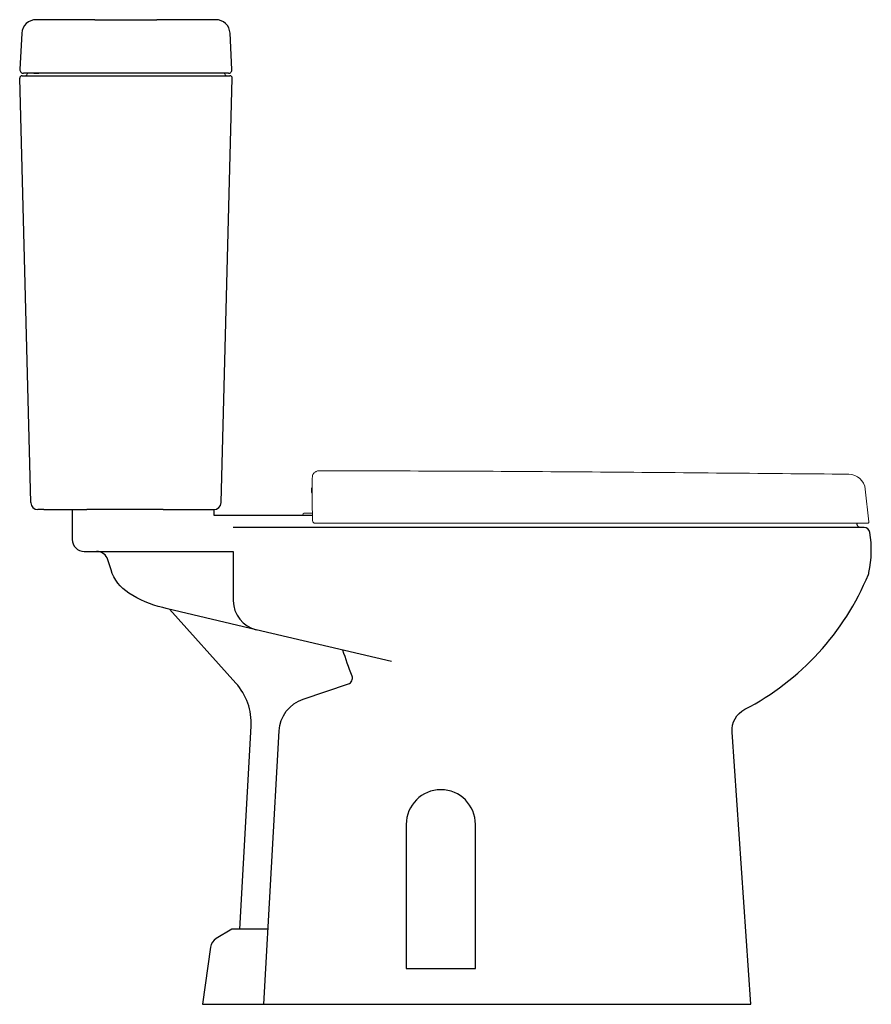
# Model space of a CAD drawing. Header units: millimetres. Extents: x 1645.919 to 1646.633, y 488.829 to 489.655.
import ezdxf

# ---------------------------------------------------------------- set-up
doc = ezdxf.new("R2010")
doc.units = ezdxf.units.MM
doc.layers.add('BLOCKS', color=3, linetype='Continuous')
doc.layers.add('SANINDUSA', color=3, linetype='Continuous')

msp = doc.modelspace()

# ---------------------------------------------------------------- linework, layer by layer
at = {"layer": 'BLOCKS'}
for points in [[(1645.96325, 489.24363), (1645.96325, 489.21863, 0.414214), (1645.97325, 489.20863), (1646.09836, 489.20863), (1646.09836, 489.16723, 0.348027), (1646.11763, 489.14289)], [(1646.62451, 489.22863, -0.473286), (1646.62157, 489.23222, -0.350261)], [(1646.12743, 488.89177), (1646.09718, 488.89177), (1646.08398, 488.88386, 0.226394), (1646.07922, 488.87668), (1646.07243, 488.82863), (1646.53243, 488.82863), (1646.5166, 489.05696, -0.298833), (1646.52734, 489.0761, 0.177188), (1646.63091, 489.18917, 0.046569), (1646.63146, 489.19095, 0.090836), (1646.63224, 489.22441, 0.368752), (1646.6273, 489.22863), (1646.09836, 489.22863)], [(1646.23115, 489.11618), (1646.11763, 489.14289), (1646.04313, 489.16043, -0.003827), (1646.03923, 489.16138, -0.0788), (1646.0107, 489.17357, -0.180604), (1645.99583, 489.19302), (1645.99324, 489.20154, 0.330197), (1645.98367, 489.20863)], [(1646.10378, 488.89177), (1646.11327, 489.06189, 0.199805), (1646.1005, 489.09813), (1646.04473, 489.16006)], [(1646.12391, 488.82863), (1646.1367, 489.05795, -0.306715), (1646.15709, 489.08472), (1646.19491, 489.09744, 0.42988), (1646.19796, 489.10403, -0.020236), (1646.19033, 489.12579)]]:
    msp.add_lwpolyline(points, format="xyb", dxfattribs=at)
msp.add_lwpolyline([(1646.1648, 489.23863), (1646.08243, 489.23863), (1646.08243, 489.24363)], dxfattribs=at)
msp.add_lwpolyline([(1646.30148, 488.85863), (1646.30148, 488.97958, 1), (1646.24339, 488.97958), (1646.24339, 488.85863)], format="xyb", close=True, dxfattribs=at)
at = {"layer": 'SANINDUSA'}
for p, q in [((1645.98233, 489.65464), (1645.93301, 489.65464)), ((1645.98233, 489.65464), (1646.03433, 489.65464)), ((1646.08364, 489.65464), (1646.03433, 489.65464)), ((1645.92103, 489.64327), (1645.91943, 489.6128)), ((1646.09722, 489.6128), (1646.09563, 489.64327)), ((1645.92856, 489.24948), (1645.91924, 489.60559)), ((1645.92124, 489.60764), (1645.92212, 489.60764)), ((1645.92212, 489.60764), (1645.92419, 489.60764)), ((1646.09423, 489.60964), (1645.92243, 489.60964)), ((1645.92419, 489.60764), (1645.92624, 489.60764)), ((1645.92624, 489.60764), (1645.92913, 489.60764)), ((1645.92913, 489.60764), (1646.09252, 489.60764)), ((1645.93113, 489.60964), (1645.93516, 489.60964)), ((1646.08809, 489.24948), (1646.09741, 489.60559)), ((1646.09252, 489.60764), (1646.09542, 489.60764)), ((1645.93956, 489.24364), (1645.93456, 489.24364)), ((1645.93956, 489.24364), (1645.97552, 489.24364)), ((1646.03952, 489.24364), (1645.97552, 489.24364)), ((1646.03952, 489.24364), (1646.08209, 489.24364))]:
    msp.add_line(p, q, dxfattribs=at)
at = {"layer": 'SANINDUSA', "linetype": 'Continuous', "lineweight": 15}
for p, q in [((1646.16491, 489.27262), (1646.16491, 489.27262)), ((1646.16441, 489.26746), (1646.16441, 489.26888)), ((1646.16441, 489.26787), (1646.16441, 489.26764)), ((1646.16491, 489.27135), (1646.16486, 489.27122)), ((1646.16491, 489.27135), (1646.16487, 489.27127)), ((1646.16441, 489.24902), (1646.16441, 489.26031)), ((1646.63129, 489.23332), (1646.62835, 489.26082)), ((1646.16475, 489.24072), (1646.1584, 489.24072)), ((1646.16477, 489.24045), (1646.16491, 489.2374)), ((1646.16482, 489.23735), (1646.16482, 489.235)), ((1646.16482, 489.23735), (1646.16482, 489.23735)), ((1646.16491, 489.2374), (1646.16491, 489.23505)), ((1646.17041, 489.23222), (1646.16714, 489.23222)), ((1646.44391, 489.23222), (1646.17041, 489.23222)), ((1646.20306, 489.23199), (1646.20297, 489.23222)), ((1646.63029, 489.23222), (1646.44391, 489.23222))]:
    msp.add_line(p, q, dxfattribs=at)
at = {"layer": 'SANINDUSA', "linetype": 'Continuous', "lineweight": 15, "flags": 128}
for points in [[(1646.16471, 489.24035), (1646.16472, 489.24039), (1646.16477, 489.24045)], [(1646.16482, 489.23735), (1646.16484, 489.23737), (1646.16491, 489.2374)], [(1646.16482, 489.23501), (1646.16484, 489.23502), (1646.16491, 489.23505)]]:
    msp.add_lwpolyline(points, dxfattribs=at)
at = {"layer": 'SANINDUSA'}
for centre, radius, start, end in [((1645.93301, 489.64264), 0.012, 90, 177), ((1646.08364, 489.64264), 0.012, 3, 90), ((1645.92243, 489.61264), 0.003, 177, 270), ((1646.09423, 489.61264), 0.003, 270, 3), ((1645.92124, 489.60564), 0.002, 90, 181.5), ((1645.92413, 489.60864), 0.001, 270, 0), ((1645.92613, 489.60864), 0.001, 90, 180), ((1646.09052, 489.60864), 0.001, 0, 90), ((1646.09252, 489.60864), 0.001, 180, 270), ((1646.09542, 489.60564), 0.002, 358.5, 90), ((1645.93456, 489.24964), 0.006, 181.5, 181.89498), ((1645.93456, 489.24964), 0.006, 181.89498, 270), ((1646.08209, 489.24964), 0.006, 270, 358.5)]:
    msp.add_arc(centre, radius, start, end, dxfattribs=at)
at = {"layer": 'SANINDUSA', "linetype": 'Continuous', "lineweight": 15}
for centre, radius, start, end in [((1646.16582, 489.27222), 0.001, 156.46975, 180.85357), ((1646.61443, 489.25934), 0.014, 6.08853, 89.45327), ((1646.17291, 489.25972), 0.009, 160.81186, 199.18814), ((1646.1584, 489.23902), 0.0017, 90, 193.20543), ((1646.63029, 489.23322), 0.001, 270, 6.08853)]:
    msp.add_arc(centre, radius, start, end, dxfattribs=at)
for points, knots in [([(1646.16482, 489.2722), (1646.16482, 489.27219), (1646.16482, 489.27217), (1646.16482, 489.27187), (1646.16482, 489.2714), (1646.16482, 489.27105), (1646.16482, 489.27095)], [0, 0, 0, 0, 0.179888, 0.519141, 0.856378, 1, 1, 1, 1]), ([(1646.17041, 489.27621), (1646.17007, 489.2762), (1646.1694, 489.27617), (1646.16842, 489.27591), (1646.16749, 489.27549), (1646.16665, 489.27493), (1646.16591, 489.27423), (1646.16532, 489.27345), (1646.16504, 489.27288), (1646.16491, 489.27262)], [0, 0, 0, 0, 0.143411, 0.290981, 0.434392, 0.581962, 0.725373, 0.872943, 1, 1, 1, 1]), ([(1646.16491, 489.27262), (1646.16491, 489.27261), (1646.16491, 489.2726), (1646.16491, 489.27245), (1646.16491, 489.27207), (1646.16491, 489.27163), (1646.16491, 489.27135)], [0, 0, 0, 0, 0.114344, 0.354187, 0.59404, 1, 1, 1, 1]), ([(1646.61457, 489.27334), (1646.57755, 489.27368), (1646.50353, 489.27437), (1646.39249, 489.27527), (1646.28145, 489.27602), (1646.20742, 489.27615), (1646.17041, 489.27621)], [0, 0, 0, 0, 0.2499981, 0.4999964, 0.7499969, 1, 1, 1, 1]), ([(1646.16486, 489.27122), (1646.16485, 489.27121), (1646.16485, 489.27119), (1646.16475, 489.27094), (1646.16455, 489.27033), (1646.16441, 489.26947), (1646.16441, 489.26895), (1646.16441, 489.26888)], [0, 0, 0, 0, 0.0825843, 0.1226414, 0.5112551, 0.9318668, 1, 1, 1, 1]), ([(1646.16441, 489.26031), (1646.16441, 489.2612), (1646.16441, 489.26297), (1646.16441, 489.2652), (1646.16441, 489.26679), (1646.16441, 489.26739), (1646.16441, 489.26745), (1646.16441, 489.26746)], [0, 0, 0, 0, 0.2335, 0.467, 0.700501, 0.934001, 1, 1, 1, 1]), ([(1646.16487, 489.27127), (1646.16487, 489.27127), (1646.16488, 489.27127), (1646.16487, 489.27124), (1646.16486, 489.27122)], [0, 0, 0, 0, 0.232017, 1, 1, 1, 1]), ([(1646.16442, 489.24902), (1646.16441, 489.24896), (1646.16439, 489.24866), (1646.16444, 489.24837), (1646.16448, 489.24813)], [0, 0, 0, 0, 0.205085, 1, 1, 1, 1]), ([(1646.16441, 489.24902), (1646.16441, 489.24899), (1646.16441, 489.24882), (1646.16445, 489.24864), (1646.16449, 489.2485)], [0, 0, 0, 0, 0.175308, 1, 1, 1, 1]), ([(1646.16442, 489.24812), (1646.16446, 489.24794), (1646.1645, 489.24773), (1646.16448, 489.24751), (1646.16448, 489.24748)], [0, 0, 0, 0, 0.861508, 1, 1, 1, 1]), ([(1646.1645, 489.24814), (1646.16447, 489.24821), (1646.16444, 489.24832), (1646.16447, 489.24844), (1646.16449, 489.24849), (1646.16449, 489.2485)], [0, 0, 0, 0, 0.594582, 0.962838, 1, 1, 1, 1]), ([(1646.16449, 489.24748), (1646.16449, 489.24761), (1646.16448, 489.24786), (1646.16449, 489.24816), (1646.16449, 489.24835), (1646.16449, 489.24844), (1646.16449, 489.24847), (1646.16449, 489.24849), (1646.16449, 489.2485)], [0, 0, 0, 0, 0.368262, 0.735995, 0.889993, 0.954184, 0.983234, 1, 1, 1, 1]), ([(1646.16449, 489.2485), (1646.16449, 489.24818), (1646.16452, 489.24667), (1646.16455, 489.24395), (1646.1647, 489.24162), (1646.16477, 489.24045)], [0, 0, 0, 0, 0.117477, 0.557898, 1, 1, 1, 1]), ([(1646.16471, 489.24035), (1646.16472, 489.24017), (1646.16475, 489.23986), (1646.16476, 489.23953), (1646.16476, 489.23939)], [0, 0, 0, 0, 0.54976, 1, 1, 1, 1]), ([(1646.16476, 489.23939), (1646.16479, 489.23886), (1646.16483, 489.23819), (1646.16482, 489.2375), (1646.16481, 489.23735)], [0, 0, 0, 0, 0.785067, 1, 1, 1, 1]), ([(1646.16483, 489.23501), (1646.16484, 489.23473), (1646.16486, 489.23412), (1646.16511, 489.23333), (1646.16561, 489.23267), (1646.16627, 489.23231), (1646.1668, 489.23221), (1646.16708, 489.23223), (1646.16714, 489.23223)], [0, 0, 0, 0, 0.180878, 0.402874, 0.586964, 0.781629, 0.955494, 1, 1, 1, 1])]:
    msp.add_open_spline(points, degree=3, knots=knots, dxfattribs=at)

doc.saveas('drawing.dxf')
